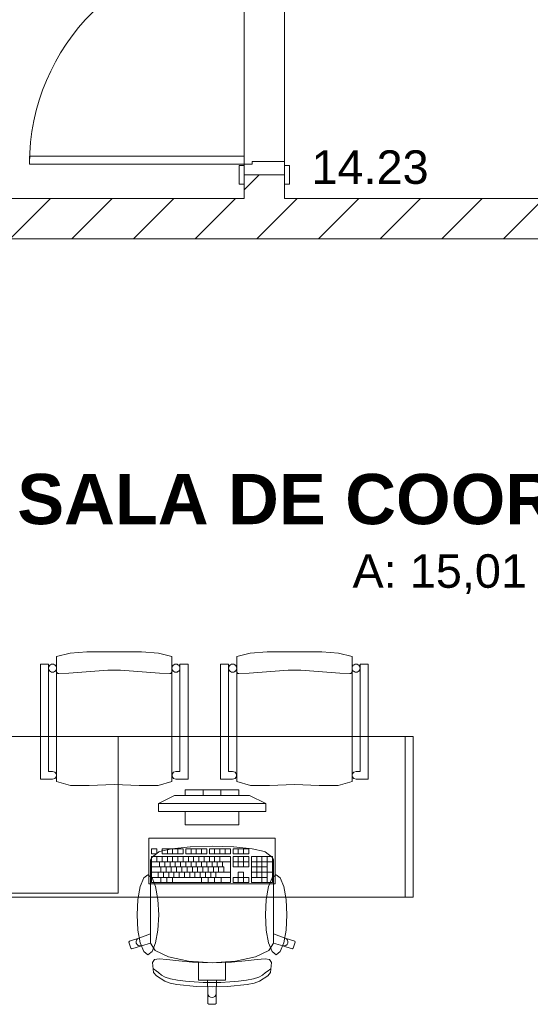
# Model space of a CAD drawing. Header units: millimetres. Extents: x 2826 to 3034, y 1533 to 1590.
# Tile 177 of 248: x 2988.69 to 2990.6, y 1574.91 to 1578.58. Entities that reach past the tile are written whole.
import ezdxf
from ezdxf.enums import TextEntityAlignment as Align

# ---------------------------------------------------------------- set-up
doc = ezdxf.new("R2010")
doc.units = ezdxf.units.MM
doc.layers.add('_Caneta_No__220', color=7, linetype='Continuous', lineweight=15, true_color=0x8a8a8a)
doc.styles.add('ESTILO_GERADO_1', font='arialbd.ttf')
doc.styles.add('ESTILO_GERADO_2', font='arial.ttf')

# ---------------------------------------------------------------- blocks, each defined once
blk = doc.blocks.new('A$Cdd268059')
at = {"layer": '_Caneta_No__220'}
h = blk.add_hatch(dxfattribs=at)
h.set_pattern_fill('TIJOLO_COMUM_0005', color=256, style=0, pattern_type=2)
h.set_pattern_definition([(45, (0.02328, 0.61931), (-0.114905, 0.114905), [])])
h.paths.add_polyline_path([(4.3208, 6.0693), (4.4708, 6.0693), (4.4708, 6.1575), (4.3208, 6.1575)])
h = blk.add_hatch(dxfattribs=at)
h.set_pattern_fill('TIJOLO_COMUM_0005', color=256, style=0, pattern_type=2)
h.set_pattern_definition([(45, (0.02328, 0.61931), (-0.114905, 0.114905), [])])
h.paths.add_polyline_path([(0.9733, 5.9193), (6.2711, 5.9193), (6.2711, 6.0693), (0.9733, 6.0693)])
for p, q in [((4.3208, 6.0693), (4.3208, 8.7693)), ((4.4708, 7.2693), (4.4708, 6.0693)), ((4.3208, 6.2275), (3.5208, 6.2275)), ((3.5208, 6.2275), (3.5208, 6.1975)), ((4.3208, 6.1975), (4.3208, 6.2275)), ((4.3508, 6.1975), (4.3508, 6.2075)), ((4.3508, 6.2075), (4.4708, 6.2075)), ((4.4708, 6.2075), (4.4708, 6.1575)), ((3.5208, 6.1975), (4.3208, 6.1975)), ((4.3018, 6.1225), (4.3018, 6.1925)), ((4.3018, 6.1925), (4.3208, 6.1925)), ((4.3208, 6.1575), (4.3208, 6.1975)), ((4.3208, 6.1975), (4.3508, 6.1975)), ((4.3208, 6.1925), (4.3208, 6.1225)), ((4.4708, 6.1225), (4.4708, 6.1925)), ((4.4708, 6.1925), (4.4898, 6.1925)), ((4.4898, 6.1925), (4.4898, 6.1225)), ((4.3208, 6.1575), (4.3208, 6.1225)), ((4.4708, 6.1575), (4.3208, 6.1575)), ((4.4708, 6.1575), (4.3208, 6.1575)), ((4.4708, 6.1575), (4.3208, 6.1575)), ((4.4708, 6.1575), (4.3208, 6.1575)), ((4.3208, 6.1575), (4.3208, 6.1225)), ((4.3208, 6.1575), (4.3208, 6.1225)), ((4.4708, 6.1575), (4.4708, 6.1225)), ((4.4708, 6.1575), (4.4708, 6.1225)), ((4.4708, 6.1575), (4.4708, 6.1225)), ((4.3208, 6.1225), (4.3018, 6.1225)), ((4.4898, 6.1225), (4.4708, 6.1225)), ((0.9733, 6.0693), (4.3208, 6.0693)), ((4.4708, 6.0693), (18.6963, 6.0693)), ((7.2511, 5.9193), (3.4511, 5.9193)), ((3.6217, 4.3613), (3.672, 4.3739)), ((3.672, 4.3739), (3.7347, 4.3789)), ((3.7347, 4.3789), (3.8367, 4.3789)), ((3.8367, 4.3789), (3.9387, 4.3789)), ((3.9387, 4.3789), (4.0014, 4.3739)), ((4.0014, 4.3739), (4.0517, 4.3613)), ((4.293, 4.3613), (4.3433, 4.3739)), ((4.3433, 4.3739), (4.406, 4.3789)), ((4.406, 4.3789), (4.508, 4.3789)), ((4.508, 4.3789), (4.6101, 4.3789)), ((4.6101, 4.3789), (4.6727, 4.3739)), ((4.6727, 4.3739), (4.723, 4.3613)), ((3.5617, 3.9034), (3.5617, 4.3327)), ((3.5617, 4.3327), (3.5917, 4.3327)), ((3.5917, 4.3327), (3.5917, 3.9328)), ((3.6217, 3.8955), (3.6217, 4.3613)), ((4.0517, 4.3613), (4.0517, 3.8955)), ((4.0817, 3.9328), (4.0817, 4.3327)), ((4.0817, 4.3327), (4.1117, 4.3327)), ((4.1117, 4.3327), (4.1117, 3.9034)), ((4.233, 3.9034), (4.233, 4.3327)), ((4.233, 4.3327), (4.263, 4.3327)), ((4.263, 4.3327), (4.263, 3.9328)), ((4.293, 3.8955), (4.293, 4.3613)), ((4.723, 4.3613), (4.723, 3.8955)), ((4.753, 3.9328), (4.753, 4.3327)), ((4.753, 4.3327), (4.783, 4.3327)), ((4.783, 4.3327), (4.783, 3.9034)), ((3.6224, 4.3023), (3.6231, 4.3011)), ((3.6231, 4.3011), (3.624, 4.3)), ((3.624, 4.3), (3.6251, 4.2991)), ((3.6251, 4.2991), (3.6263, 4.2984)), ((3.6263, 4.2984), (3.6276, 4.2979)), ((3.6276, 4.2979), (3.629, 4.2977)), ((3.629, 4.2977), (3.6297, 4.2977)), ((3.6297, 4.2977), (3.6677, 4.2987)), ((3.6677, 4.2987), (3.8132, 4.3097)), ((3.8132, 4.3097), (3.8602, 4.3097)), ((3.8602, 4.3097), (4.0057, 4.2987)), ((4.0057, 4.2987), (4.0437, 4.2977)), ((4.0437, 4.2977), (4.0444, 4.2977)), ((4.0444, 4.2977), (4.0458, 4.2979)), ((4.0458, 4.2979), (4.0471, 4.2984)), ((4.0471, 4.2984), (4.0483, 4.2991)), ((4.0483, 4.2991), (4.0494, 4.3)), ((4.0494, 4.3), (4.0503, 4.3011)), ((4.0503, 4.3011), (4.051, 4.3023)), ((4.051, 4.3023), (4.0515, 4.3036)), ((4.0515, 4.3036), (4.0517, 4.305)), ((4.2938, 4.3023), (4.2945, 4.3011)), ((4.2945, 4.3011), (4.2954, 4.3)), ((4.2954, 4.3), (4.2964, 4.2991)), ((4.2964, 4.2991), (4.2976, 4.2984)), ((4.2976, 4.2984), (4.299, 4.2979)), ((4.299, 4.2979), (4.3003, 4.2977)), ((4.3003, 4.2977), (4.301, 4.2977)), ((4.301, 4.2977), (4.339, 4.2987)), ((4.339, 4.2987), (4.4845, 4.3097)), ((4.4845, 4.3097), (4.5315, 4.3097)), ((4.5315, 4.3097), (4.677, 4.2987)), ((4.677, 4.2987), (4.715, 4.2977)), ((4.715, 4.2977), (4.7157, 4.2977)), ((4.7157, 4.2977), (4.7171, 4.2979)), ((4.7171, 4.2979), (4.7184, 4.2984)), ((4.7184, 4.2984), (4.7196, 4.2991)), ((4.7196, 4.2991), (4.7207, 4.3)), ((4.7207, 4.3), (4.7216, 4.3011)), ((4.7216, 4.3011), (4.7223, 4.3023)), ((4.7223, 4.3023), (4.7228, 4.3036)), ((4.7228, 4.3036), (4.723, 4.305)), ((3.8511, 3.4784), (3.8511, 4.0634)), ((3.5917, 3.9328), (3.6067, 3.9328)), ((3.6067, 3.9328), (3.6155, 3.93)), ((3.6155, 3.93), (3.621, 3.9225)), ((4.0524, 3.9225), (4.0579, 3.93)), ((4.0579, 3.93), (4.0667, 3.9328)), ((4.0667, 3.9328), (4.0817, 3.9328)), ((4.263, 3.9328), (4.278, 3.9328)), ((4.278, 3.9328), (4.2869, 3.93)), ((4.2869, 3.93), (4.2923, 3.9225)), ((4.7238, 3.9225), (4.7292, 3.93)), ((4.7292, 3.93), (4.738, 3.9328)), ((4.738, 3.9328), (4.753, 3.9328)), ((3.6067, 3.9034), (3.5617, 3.9034)), ((3.6155, 3.9057), (3.6067, 3.9034)), ((3.621, 3.9132), (3.6155, 3.9057)), ((3.621, 3.9225), (3.621, 3.9132)), ((3.6736, 3.8802), (3.6217, 3.8955)), ((4.0517, 3.8955), (3.9998, 3.8802)), ((4.0524, 3.9132), (4.0524, 3.9225)), ((4.0579, 3.9057), (4.0524, 3.9132)), ((4.0667, 3.9034), (4.0579, 3.9057)), ((4.1117, 3.9034), (4.0667, 3.9034)), ((4.278, 3.9034), (4.233, 3.9034)), ((4.2869, 3.9057), (4.278, 3.9034)), ((4.2923, 3.9132), (4.2869, 3.9057)), ((4.2923, 3.9225), (4.2923, 3.9132)), ((4.345, 3.8802), (4.293, 3.8955)), ((4.723, 3.8955), (4.6711, 3.8802)), ((4.7238, 3.9132), (4.7238, 3.9225)), ((4.7292, 3.9057), (4.7238, 3.9132)), ((4.738, 3.9034), (4.7292, 3.9057)), ((4.783, 3.9034), (4.738, 3.9034)), ((3.7437, 3.8799), (3.6736, 3.8802)), ((3.8367, 3.8841), (3.7437, 3.8799)), ((3.9297, 3.8799), (3.8367, 3.8841)), ((3.9998, 3.8802), (3.9297, 3.8799)), ((4.3011, 3.8634), (4.1011, 3.8634)), ((4.1011, 3.8634), (4.1011, 3.8434)), ((4.1678, 3.8434), (4.1678, 3.8634)), ((4.2345, 3.8434), (4.2345, 3.8634)), ((4.3011, 3.8434), (4.3011, 3.8634)), ((4.4151, 3.8799), (4.345, 3.8802)), ((4.508, 3.8841), (4.4151, 3.8799)), ((4.601, 3.8799), (4.508, 3.8841)), ((4.6711, 3.8802), (4.601, 3.8799)), ((4.0011, 3.8134), (4.0611, 3.8434)), ((4.0611, 3.8434), (4.3411, 3.8434)), ((4.1011, 3.8434), (4.3011, 3.8434)), ((4.4011, 3.8134), (4.3411, 3.8434)), ((4.4011, 3.8134), (4.0011, 3.8134)), ((4.0011, 3.8134), (4.0011, 3.7834)), ((4.0011, 3.7834), (4.4011, 3.7834)), ((4.3011, 3.7834), (4.1011, 3.7834)), ((4.1011, 3.7834), (4.1011, 3.7334)), ((4.3011, 3.7334), (4.3011, 3.7834)), ((4.4011, 3.7834), (4.4011, 3.8134)), ((4.1011, 3.7334), (4.3011, 3.7334)), ((3.9955, 3.6443), (3.9759, 3.6443)), ((3.9759, 3.6443), (3.9759, 3.6249)), ((3.9955, 3.6249), (3.9955, 3.6443)), ((4.0513, 3.6444), (4.0053, 3.6338)), ((4.0934, 3.6443), (4.0151, 3.6443)), ((4.0151, 3.6443), (4.0151, 3.6249)), ((4.0347, 3.6249), (4.0347, 3.6443)), ((4.12, 3.6516), (4.0513, 3.6444)), ((4.0543, 3.6249), (4.0543, 3.6443)), ((4.0738, 3.6249), (4.0738, 3.6443)), ((4.0934, 3.6249), (4.0934, 3.6443)), ((4.1816, 3.6443), (4.1032, 3.6443)), ((4.1032, 3.6443), (4.1032, 3.6249)), ((4.1211, 3.6517), (4.12, 3.6516)), ((4.2011, 3.6542), (4.1211, 3.6517)), ((4.1228, 3.6249), (4.1228, 3.6443)), ((4.1424, 3.6249), (4.1424, 3.6443)), ((4.162, 3.6249), (4.162, 3.6443)), ((4.1816, 3.6249), (4.1816, 3.6443)), ((4.2697, 3.6443), (4.1913, 3.6443)), ((4.1913, 3.6443), (4.1913, 3.6249)), ((4.2011, 3.6542), (4.2812, 3.6517)), ((4.2109, 3.6249), (4.2109, 3.6443)), ((4.2305, 3.6249), (4.2305, 3.6443)), ((4.2501, 3.6249), (4.2501, 3.6443)), ((4.2697, 3.6249), (4.2697, 3.6443)), ((4.3382, 3.6443), (4.2795, 3.6443)), ((4.2795, 3.6443), (4.2795, 3.6249)), ((4.2812, 3.6517), (4.2822, 3.6516)), ((4.2822, 3.6516), (4.351, 3.6444)), ((4.2991, 3.6249), (4.2991, 3.6443)), ((4.3186, 3.6249), (4.3186, 3.6443)), ((4.3382, 3.6249), (4.3382, 3.6443)), ((4.351, 3.6444), (4.3969, 3.6338)), ((3.9764, 3.6117), (3.9719, 3.6031)), ((3.9719, 3.6031), (3.9719, 3.5721)), ((3.9759, 3.6249), (3.9955, 3.6249)), ((4.2697, 3.6152), (3.9759, 3.6152)), ((3.9759, 3.6152), (3.9759, 3.5182)), ((4.0032, 3.6329), (3.9764, 3.6117)), ((3.9955, 3.5958), (3.9955, 3.6152)), ((4.0053, 3.6338), (4.0032, 3.6329)), ((4.0151, 3.6249), (4.0934, 3.6249)), ((4.0151, 3.5958), (4.0151, 3.6152)), ((4.0347, 3.5958), (4.0347, 3.6152)), ((4.0543, 3.5958), (4.0543, 3.6152)), ((4.0738, 3.5958), (4.0738, 3.6152)), ((4.0934, 3.5958), (4.0934, 3.6152)), ((4.1032, 3.6249), (4.1816, 3.6249)), ((4.113, 3.5958), (4.113, 3.6152)), ((4.1326, 3.5958), (4.1326, 3.6152)), ((4.1522, 3.5958), (4.1522, 3.6152)), ((4.1718, 3.5958), (4.1718, 3.6152)), ((4.1913, 3.6249), (4.2697, 3.6249)), ((4.1913, 3.5958), (4.1913, 3.6152)), ((4.2109, 3.5958), (4.2109, 3.6152)), ((4.2305, 3.5958), (4.2305, 3.6152)), ((4.2697, 3.5182), (4.2697, 3.6152)), ((4.2795, 3.6249), (4.3382, 3.6249)), ((4.3382, 3.6152), (4.2795, 3.6152)), ((4.2795, 3.6152), (4.2795, 3.5764)), ((4.2991, 3.5764), (4.2991, 3.6152)), ((4.3186, 3.5764), (4.3186, 3.6152)), ((4.3382, 3.5764), (4.3382, 3.6152)), ((4.4263, 3.6152), (4.348, 3.6152)), ((4.348, 3.6152), (4.348, 3.5182)), ((4.3676, 3.5376), (4.3676, 3.6152)), ((4.3872, 3.5182), (4.3872, 3.6152)), ((4.3969, 3.6338), (4.3991, 3.6329)), ((4.3991, 3.6329), (4.4259, 3.6117)), ((4.4068, 3.5182), (4.4068, 3.6152)), ((4.4259, 3.6117), (4.4304, 3.6031)), ((4.4263, 3.5182), (4.4263, 3.6152)), ((4.4304, 3.6031), (4.4304, 3.5721)), ((3.9719, 3.5721), (3.9719, 3.536)), ((3.9759, 3.5958), (4.2697, 3.5958)), ((3.9759, 3.5764), (4.2452, 3.5764)), ((4.0053, 3.5764), (4.0053, 3.5958)), ((4.0102, 3.557), (4.0102, 3.5764)), ((4.0249, 3.5764), (4.0249, 3.5958)), ((4.0298, 3.557), (4.0298, 3.5764)), ((4.0445, 3.5764), (4.0445, 3.5958)), ((4.0494, 3.557), (4.0494, 3.5764)), ((4.0641, 3.5764), (4.0641, 3.5958)), ((4.069, 3.557), (4.069, 3.5764)), ((4.0836, 3.5764), (4.0836, 3.5958)), ((4.0885, 3.557), (4.0885, 3.5764)), ((4.1032, 3.5764), (4.1032, 3.5958)), ((4.1081, 3.557), (4.1081, 3.5764)), ((4.1228, 3.5764), (4.1228, 3.5958)), ((4.1277, 3.557), (4.1277, 3.5764)), ((4.1424, 3.5764), (4.1424, 3.5958)), ((4.1473, 3.557), (4.1473, 3.5764)), ((4.162, 3.5764), (4.162, 3.5958)), ((4.1669, 3.557), (4.1669, 3.5764)), ((4.1816, 3.5764), (4.1816, 3.5958)), ((4.1865, 3.557), (4.1865, 3.5764)), ((4.2011, 3.5764), (4.2011, 3.5958)), ((4.206, 3.557), (4.206, 3.5764)), ((4.2207, 3.5764), (4.2207, 3.5958)), ((4.2256, 3.557), (4.2256, 3.5764)), ((4.2403, 3.5764), (4.2403, 3.5958)), ((4.2452, 3.557), (4.2452, 3.5764)), ((4.2795, 3.5958), (4.3382, 3.5958)), ((4.2795, 3.5764), (4.3382, 3.5764)), ((4.348, 3.5958), (4.4263, 3.5958)), ((4.348, 3.5764), (4.4068, 3.5764)), ((4.4304, 3.5721), (4.4304, 3.536)), ((3.9719, 3.536), (3.9719, 3.3269)), ((3.9759, 3.557), (4.2697, 3.557)), ((3.9759, 3.5376), (4.2697, 3.5376)), ((4.0004, 3.5376), (4.0004, 3.557)), ((4.0102, 3.5182), (4.0102, 3.5376)), ((4.02, 3.5376), (4.02, 3.557)), ((4.0322, 3.5182), (4.0322, 3.5376)), ((4.0396, 3.5376), (4.0396, 3.557)), ((4.0543, 3.5182), (4.0543, 3.5376)), ((4.0592, 3.5376), (4.0592, 3.557)), ((4.0787, 3.5376), (4.0787, 3.557)), ((4.0983, 3.5376), (4.0983, 3.557)), ((4.1179, 3.5376), (4.1179, 3.557)), ((4.1375, 3.5376), (4.1375, 3.557)), ((4.1571, 3.5376), (4.1571, 3.557)), ((4.162, 3.5182), (4.162, 3.5376)), ((4.1767, 3.5376), (4.1767, 3.557)), ((4.1865, 3.5182), (4.1865, 3.5376)), ((4.1962, 3.5376), (4.1962, 3.557)), ((4.2109, 3.5182), (4.2109, 3.5376)), ((4.2158, 3.5376), (4.2158, 3.557)), ((4.2354, 3.5182), (4.2354, 3.5376)), ((4.2991, 3.5376), (4.2795, 3.5376)), ((4.2795, 3.5376), (4.2795, 3.5182)), ((4.3186, 3.557), (4.2991, 3.557)), ((4.2991, 3.557), (4.2991, 3.5376)), ((4.2991, 3.5182), (4.2991, 3.5376)), ((4.2991, 3.5376), (4.3186, 3.5376)), ((4.3186, 3.5376), (4.3186, 3.557)), ((4.3382, 3.5376), (4.3186, 3.5376)), ((4.3186, 3.5182), (4.3186, 3.5376)), ((4.3382, 3.5182), (4.3382, 3.5376)), ((4.348, 3.557), (4.4263, 3.557)), ((4.348, 3.5376), (4.4068, 3.5376)), ((4.4304, 3.536), (4.4304, 3.3269)), ((3.9759, 3.5182), (4.2697, 3.5182)), ((4.2795, 3.5182), (4.3382, 3.5182)), ((4.348, 3.5182), (4.4263, 3.5182)), ((3.4511, 3.4784), (3.8511, 3.4784)), ((3.9285, 3.3112), (3.8931, 3.2998)), ((3.9233, 3.3084), (3.9197, 3.3038)), ((3.9285, 3.3112), (3.9233, 3.3084)), ((3.9719, 3.3269), (3.9285, 3.3112)), ((3.9719, 3.2926), (3.9719, 3.3269)), ((4.4304, 3.2926), (4.4304, 3.3269)), ((4.4304, 3.3269), (4.4738, 3.3112)), ((4.4738, 3.3112), (4.4789, 3.3084)), ((4.4738, 3.3112), (4.5092, 3.2998)), ((4.4789, 3.3084), (4.4826, 3.3038)), ((3.8931, 3.2998), (3.8911, 3.296)), ((3.8911, 3.296), (3.8986, 3.2733)), ((3.8986, 3.2733), (3.9024, 3.2714)), ((3.9024, 3.2714), (3.9378, 3.2828)), ((3.9197, 3.3038), (3.9181, 3.2982)), ((3.9181, 3.2982), (3.9188, 3.2924)), ((3.9188, 3.2924), (3.9217, 3.2873)), ((3.9217, 3.2873), (3.9263, 3.2837)), ((3.9263, 3.2837), (3.932, 3.2821)), ((3.932, 3.2821), (3.9378, 3.2828)), ((3.9378, 3.2828), (3.972, 3.2924)), ((3.9719, 3.2926), (3.972, 3.2924)), ((3.972, 3.2924), (3.9893, 3.2646)), ((4.4303, 3.2924), (4.413, 3.2646)), ((4.4304, 3.2926), (4.4303, 3.2924)), ((4.4645, 3.2828), (4.4303, 3.2924)), ((4.4703, 3.2821), (4.4645, 3.2828)), ((4.4999, 3.2714), (4.4645, 3.2828)), ((4.476, 3.2837), (4.4703, 3.2821)), ((4.4806, 3.2873), (4.476, 3.2837)), ((4.4835, 3.2924), (4.4806, 3.2873)), ((4.4826, 3.3038), (4.4842, 3.2982)), ((4.4842, 3.2982), (4.4835, 3.2924)), ((4.5037, 3.2733), (4.4999, 3.2714)), ((4.5111, 3.296), (4.5037, 3.2733)), ((4.5092, 3.2998), (4.5111, 3.296)), ((4.0037, 3.2341), (3.9865, 3.231)), ((3.9893, 3.2646), (4.039, 3.2408)), ((4.0326, 3.2315), (4.0037, 3.2341)), ((4.0779, 3.2257), (4.0326, 3.2315)), ((4.039, 3.2408), (4.1134, 3.2249)), ((4.3633, 3.2408), (4.2889, 3.2249)), ((4.3244, 3.2257), (4.3697, 3.2315)), ((4.413, 3.2646), (4.3633, 3.2408)), ((4.3697, 3.2315), (4.3986, 3.2341)), ((4.3986, 3.2341), (4.4158, 3.231)), ((3.9865, 3.231), (3.9797, 3.2195)), ((3.9797, 3.2195), (3.983, 3.1834)), ((3.9861, 3.194), (3.9824, 3.1966)), ((4.1288, 3.221), (4.0779, 3.2257)), ((4.1134, 3.2249), (4.1508, 3.2225)), ((4.2011, 3.2187), (4.1288, 3.221)), ((4.1508, 3.2225), (4.2011, 3.2193)), ((4.1508, 3.2225), (4.1508, 3.1838)), ((4.2515, 3.2225), (4.2011, 3.2193)), ((4.2011, 3.2187), (4.2734, 3.221)), ((4.2889, 3.2249), (4.2515, 3.2225)), ((4.2515, 3.2225), (4.2515, 3.1838)), ((4.2734, 3.221), (4.3244, 3.2257)), ((4.4158, 3.231), (4.4225, 3.2195)), ((4.4162, 3.194), (4.4199, 3.1966)), ((4.4225, 3.2195), (4.4192, 3.1834)), ((3.983, 3.1834), (3.9936, 3.1702)), ((3.9924, 3.1888), (3.9861, 3.194)), ((4.0014, 3.1827), (3.9924, 3.1888)), ((3.9936, 3.1702), (4.0246, 3.1501)), ((4.0131, 3.1726), (4.0014, 3.1827)), ((4.0263, 3.1649), (4.0131, 3.1726)), ((4.0467, 3.1586), (4.0263, 3.1649)), ((4.0726, 3.1537), (4.0467, 3.1586)), ((4.1508, 3.1838), (4.1508, 3.1539)), ((4.2515, 3.1838), (4.2515, 3.1539)), ((4.3297, 3.1537), (4.3556, 3.1586)), ((4.3556, 3.1586), (4.376, 3.1649)), ((4.376, 3.1649), (4.3892, 3.1726)), ((4.4087, 3.1702), (4.3777, 3.1501)), ((4.3892, 3.1726), (4.4009, 3.1827)), ((4.4009, 3.1827), (4.4099, 3.1888)), ((4.4192, 3.1834), (4.4087, 3.1702)), ((4.4099, 3.1888), (4.4162, 3.194)), ((4.0246, 3.1501), (4.0446, 3.1429)), ((4.0446, 3.1429), (4.0704, 3.1381)), ((4.0704, 3.1381), (4.1436, 3.1311)), ((4.1026, 3.15), (4.0726, 3.1537)), ((4.135, 3.1475), (4.1026, 3.15)), ((4.1684, 3.146), (4.135, 3.1475)), ((4.1436, 3.1311), (4.2011, 3.1289)), ((4.1508, 3.1539), (4.1842, 3.1539)), ((4.2011, 3.1455), (4.1684, 3.146)), ((4.1842, 3.1539), (4.2011, 3.1539)), ((4.1842, 3.1539), (4.186, 3.1041)), ((4.218, 3.1539), (4.2011, 3.1539)), ((4.2011, 3.1455), (4.2339, 3.146)), ((4.2586, 3.1311), (4.2011, 3.1289)), ((4.218, 3.1539), (4.2162, 3.1041)), ((4.2515, 3.1539), (4.218, 3.1539)), ((4.2339, 3.146), (4.2672, 3.1475)), ((4.3318, 3.1381), (4.2586, 3.1311)), ((4.2672, 3.1475), (4.2997, 3.15)), ((4.2997, 3.15), (4.3297, 3.1537)), ((4.3577, 3.1429), (4.3318, 3.1381)), ((4.3777, 3.1501), (4.3577, 3.1429)), ((4.186, 3.1041), (4.1872, 3.0983)), ((4.186, 3.1041), (4.186, 3.0672)), ((4.1872, 3.0983), (4.1905, 3.0935)), ((4.1905, 3.0935), (4.1954, 3.0902)), ((4.1954, 3.0902), (4.2011, 3.0891)), ((4.2069, 3.0902), (4.2011, 3.0891)), ((4.2118, 3.0935), (4.2069, 3.0902)), ((4.2151, 3.0983), (4.2118, 3.0935)), ((4.2162, 3.1041), (4.2151, 3.0983)), ((4.2162, 3.1041), (4.2162, 3.0672)), ((4.186, 3.0672), (4.1891, 3.0642)), ((4.1891, 3.0642), (4.2011, 3.0642)), ((4.2132, 3.0642), (4.2011, 3.0642)), ((4.2162, 3.0672), (4.2132, 3.0642))]:
    blk.add_line(p, q, dxfattribs=at)
for points in [[(4.3208, 6.1575), (4.3208, 6.0693)], [(4.4708, 6.0693), (4.4708, 6.1575)], [(4.3208, 6.0693), (0.9733, 6.0693)], [(6.2711, 6.0693), (4.4708, 6.0693)], [(0.9733, 5.9193), (6.2711, 5.9193)]]:
    blk.add_lwpolyline(points, dxfattribs=at)
for points in [[(4.0517, 3.8955), (3.9998, 3.8802), (3.9297, 3.8799), (3.8367, 3.8841), (3.7437, 3.8799), (3.6736, 3.8802), (3.6217, 3.8955), (3.6217, 4.3613), (3.672, 4.3739), (3.7347, 4.3789), (3.8367, 4.3789), (3.9387, 4.3789), (4.0014, 4.3739), (4.0517, 4.3613)], [(4.723, 3.8955), (4.6711, 3.8802), (4.601, 3.8799), (4.508, 3.8841), (4.4151, 3.8799), (4.345, 3.8802), (4.293, 3.8955), (4.293, 4.3613), (4.3433, 4.3739), (4.406, 4.3789), (4.508, 4.3789), (4.6101, 4.3789), (4.6727, 4.3739), (4.723, 4.3613)], [(3.5917, 3.9328), (3.6067, 3.9328), (3.6155, 3.93), (3.621, 3.9225), (3.621, 3.9132), (3.6155, 3.9057), (3.6067, 3.9034), (3.5617, 3.9034), (3.5617, 4.3327), (3.5917, 4.3327)], [(3.6067, 4.3327), (3.6093, 4.3325), (3.6118, 4.3318), (3.6142, 4.3307), (3.6163, 4.3292), (3.6182, 4.3273), (3.6197, 4.3252), (3.6208, 4.3228), (3.6215, 4.3203), (3.6217, 4.3177), (3.6215, 4.3151), (3.6208, 4.3126), (3.6197, 4.3102), (3.6182, 4.3081), (3.6163, 4.3062), (3.6142, 4.3047), (3.6118, 4.3036), (3.6093, 4.3029), (3.6067, 4.3027), (3.6041, 4.3029), (3.6016, 4.3036), (3.5992, 4.3047), (3.5971, 4.3062), (3.5952, 4.3081), (3.5937, 4.3102), (3.5926, 4.3126), (3.5919, 4.3151), (3.5917, 4.3177), (3.5919, 4.3203), (3.5926, 4.3228), (3.5937, 4.3252), (3.5952, 4.3273), (3.5971, 4.3292), (3.5992, 4.3307), (3.6016, 4.3318), (3.6041, 4.3325)], [(4.0667, 4.3327), (4.0693, 4.3325), (4.0718, 4.3318), (4.0742, 4.3307), (4.0763, 4.3292), (4.0782, 4.3273), (4.0797, 4.3252), (4.0808, 4.3228), (4.0815, 4.3203), (4.0817, 4.3177), (4.0815, 4.3151), (4.0808, 4.3126), (4.0797, 4.3102), (4.0782, 4.3081), (4.0763, 4.3062), (4.0742, 4.3047), (4.0718, 4.3036), (4.0693, 4.3029), (4.0667, 4.3027), (4.0641, 4.3029), (4.0616, 4.3036), (4.0592, 4.3047), (4.0571, 4.3062), (4.0552, 4.3081), (4.0537, 4.3102), (4.0526, 4.3126), (4.0519, 4.3151), (4.0517, 4.3177), (4.0519, 4.3203), (4.0526, 4.3228), (4.0537, 4.3252), (4.0552, 4.3273), (4.0571, 4.3292), (4.0592, 4.3307), (4.0616, 4.3318), (4.0641, 4.3325)], [(4.1117, 3.9034), (4.0667, 3.9034), (4.0579, 3.9057), (4.0524, 3.9132), (4.0524, 3.9225), (4.0579, 3.93), (4.0667, 3.9328), (4.0817, 3.9328), (4.0817, 4.3327), (4.1117, 4.3327)], [(4.263, 3.9328), (4.278, 3.9328), (4.2869, 3.93), (4.2923, 3.9225), (4.2923, 3.9132), (4.2869, 3.9057), (4.278, 3.9034), (4.233, 3.9034), (4.233, 4.3327), (4.263, 4.3327)], [(4.278, 4.3327), (4.2806, 4.3325), (4.2832, 4.3318), (4.2855, 4.3307), (4.2877, 4.3292), (4.2895, 4.3273), (4.291, 4.3252), (4.2921, 4.3228), (4.2928, 4.3203), (4.293, 4.3177), (4.2928, 4.3151), (4.2921, 4.3126), (4.291, 4.3102), (4.2895, 4.3081), (4.2877, 4.3062), (4.2855, 4.3047), (4.2832, 4.3036), (4.2806, 4.3029), (4.278, 4.3027), (4.2754, 4.3029), (4.2729, 4.3036), (4.2705, 4.3047), (4.2684, 4.3062), (4.2665, 4.3081), (4.265, 4.3102), (4.2639, 4.3126), (4.2633, 4.3151), (4.263, 4.3177), (4.2633, 4.3203), (4.2639, 4.3228), (4.265, 4.3252), (4.2665, 4.3273), (4.2684, 4.3292), (4.2705, 4.3307), (4.2729, 4.3318), (4.2754, 4.3325)], [(4.738, 4.3327), (4.7406, 4.3325), (4.7432, 4.3318), (4.7455, 4.3307), (4.7477, 4.3292), (4.7495, 4.3273), (4.751, 4.3252), (4.7521, 4.3228), (4.7528, 4.3203), (4.753, 4.3177), (4.7528, 4.3151), (4.7521, 4.3126), (4.751, 4.3102), (4.7495, 4.3081), (4.7477, 4.3062), (4.7455, 4.3047), (4.7432, 4.3036), (4.7406, 4.3029), (4.738, 4.3027), (4.7354, 4.3029), (4.7329, 4.3036), (4.7305, 4.3047), (4.7284, 4.3062), (4.7265, 4.3081), (4.725, 4.3102), (4.7239, 4.3126), (4.7233, 4.3151), (4.723, 4.3177), (4.7233, 4.3203), (4.7239, 4.3228), (4.725, 4.3252), (4.7265, 4.3273), (4.7284, 4.3292), (4.7305, 4.3307), (4.7329, 4.3318), (4.7354, 4.3325)], [(4.783, 3.9034), (4.738, 3.9034), (4.7292, 3.9057), (4.7238, 3.9132), (4.7238, 3.9225), (4.7292, 3.93), (4.738, 3.9328), (4.753, 3.9328), (4.753, 4.3327), (4.783, 4.3327)], [(4.9511, 4.0634), (3.4511, 4.0634), (3.4511, 3.4634), (4.9511, 3.4634)], [(4.9211, 3.4634), (4.9511, 3.4634), (4.9511, 4.0634), (4.9211, 4.0634)], [(3.9661, 3.6834), (3.9661, 3.5134), (4.4361, 3.5134), (4.4361, 3.6834)], [(3.9219, 3.3982), (3.9249, 3.3412), (3.9337, 3.2929), (3.9467, 3.2606), (3.9621, 3.2492), (3.9775, 3.2606), (3.9906, 3.2929), (3.9993, 3.3412), (4.0024, 3.3982), (3.9993, 3.4552), (3.9906, 3.5036), (3.9775, 3.5359), (3.9621, 3.5472), (3.9467, 3.5359), (3.9337, 3.5036), (3.9249, 3.4552)], [(4.4804, 3.3982), (4.4773, 3.3412), (4.4686, 3.2929), (4.4555, 3.2606), (4.4401, 3.2492), (4.4247, 3.2606), (4.4117, 3.2929), (4.403, 3.3412), (4.3999, 3.3982), (4.403, 3.4552), (4.4117, 3.5036), (4.4247, 3.5359), (4.4401, 3.5472), (4.4555, 3.5359), (4.4686, 3.5036), (4.4773, 3.4552)]]:
    blk.add_lwpolyline(points, close=True, dxfattribs=at)
blk.add_arc((4.3208, 6.1975), 0.8, 90, 180, dxfattribs=at)
at = {"layer": '_Caneta_No__220', "extrusion": (0, 0, -1)}
for centre, start_param, end_param in [((3.6067, 4.3177), 1.570796, 4.712389), ((3.6067, 4.3177), 4.712389, 7.853982), ((4.0667, 4.3177), 1.570796, 4.712389), ((4.0667, 4.3177), 4.712389, 7.853982), ((4.278, 4.3177), 1.570796, 4.712389), ((4.278, 4.3177), 4.712389, 7.853982), ((4.738, 4.3177), 1.570796, 4.712389), ((4.738, 4.3177), 4.712389, 7.853982)]:
    blk.add_ellipse(centre, major_axis=(0.015, 0), ratio=0.9996, start_param=start_param, end_param=end_param, dxfattribs=at)
at = {"layer": '_Caneta_No__220'}
for s, height, style, p in [('SALA DE COORDENAÇÃO', 0.1875, 'ESTILO_GERADO_1', (3.4752, 4.8546)), ('A: 15,01', 0.125, 'ESTILO_GERADO_2', (4.7246, 4.6174))]:
    blk.add_text(s, height=height, dxfattribs=dict(at, style=style)).set_placement(p)
at = {"layer": '_Caneta_No__220', "insert": (4.79, 6.1853), "char_height": 0.125, "attachment_point": 5, "style": 'ESTILO_GERADO_2'}
blk.add_mtext('\\A1;14.23', dxfattribs=at)
at = {"layer": '_Caneta_No__220', "style": 'ESTILO_GERADO_2'}
for p in [(34.4309, 10.5457), (35.0309, 10.5457)]:
    blk.add_attdef('txt', text='', height=0.12, dxfattribs=at).set_placement(p, align=Align.MIDDLE_CENTER)
blk.add_attdef('txt', text='', height=0.12, rotation=90, dxfattribs=at).set_placement((1.2958, 6.4033), align=Align.MIDDLE_CENTER)

msp = doc.modelspace()

# ---------------------------------------------------------------- block references
msp.add_blockref('A$Cdd268059', (2985.2094, 1571.8422))

doc.saveas('drawing.dxf')
